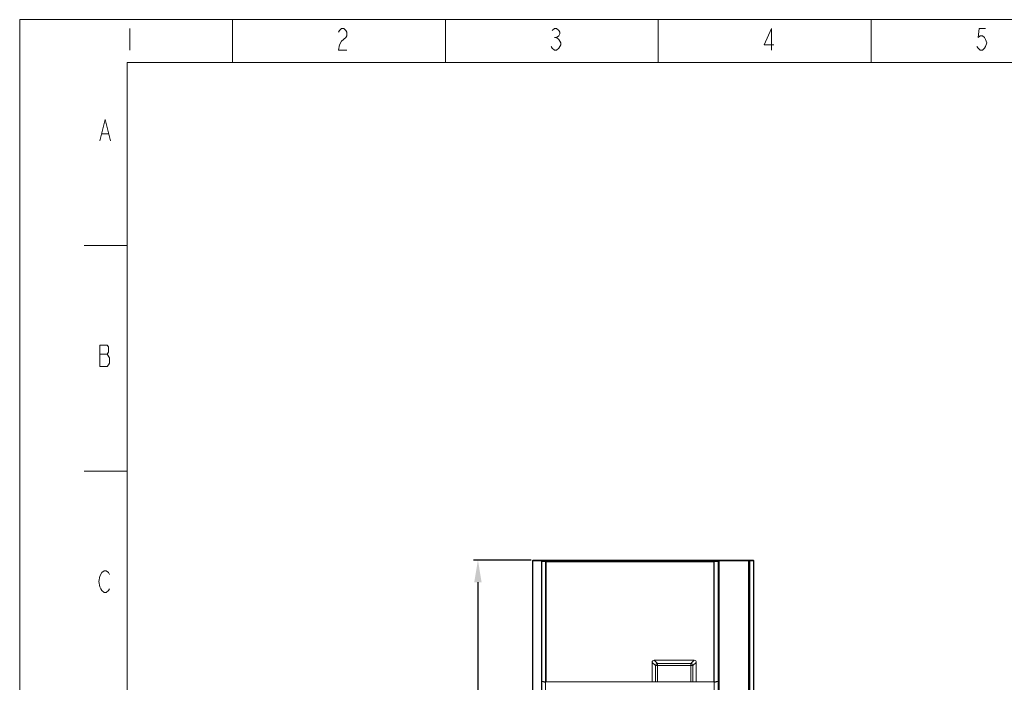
# Model space of a CAD drawing. Header units: millimetres. Extents: x 1111 to 2862, y 128 to 537.
# Tile 5 of 17: x 2284 to 2507, y 387 to 537. Entities that reach past the tile are written whole.
import ezdxf

# ---------------------------------------------------------------- set-up
doc = ezdxf.new("R2010")
doc.units = ezdxf.units.MM
doc.header["$LTSCALE"] = 10
doc.header["$PDMODE"] = 3
doc.header["$PDSIZE"] = 8
doc.layers.get('0').update_dxf_attribs({"linetype": 'CONTINUOUS', "lineweight": 15})
doc.layers.get('Defpoints').update_dxf_attribs({"linetype": 'CONTINUOUS'})
doc.layers.add('标注层', color=7, linetype='CONTINUOUS', lineweight=9)
doc.styles.add('dim', font='txt', dxfattribs={"width": 0.6})
doc.dimstyles.get("Standard").update_dxf_attribs({"dimtxt": 6, "dimasz": 5, "dimexe": 1, "dimexo": 0.5, "dimgap": 1, "dimtad": 1, "dimdec": 1, "dimdsep": 46, "dimtxsty": 'dim', "dimcen": 0, "dimadec": 0, "dimazin": 0, "dimtp": 0.01, "dimtm": 0.01, "dimtfac": 1, "dimtdec": 1, "dimtmove": 0, "dimatfit": 3, "dimfxl": 1, "dimtolj": 1, "dimarcsym": 0})

# ---------------------------------------------------------------- blocks, each defined once
blk = doc.blocks.new('A$C642B7837')
at = {"color": 2, "linetype": 'Continuous'}
for p, q in [((0, 0), (0, 420)), ((0, 420), (594, 420)), ((49.5, 410), (49.5, 420)), ((99, 410), (99, 420)), ((148.5, 410), (148.5, 420)), ((198, 410), (198, 420)), ((25.6, 417.92), (25.6, 412.92)), ((124.35, 415.84), (124.85, 415.84)), ((19.12, 393.46), (20.62, 393.46)), ((15, 367.5), (25, 367.5)), ((18.62, 342.21), (20.37, 342.21)), ((15, 315), (25, 315))]:
    blk.add_line(p, q, dxfattribs=at)
at = {"color": 7, "linetype": 'Continuous'}
for p, q in [((25, 10), (25, 410)), ((25, 410), (584, 410))]:
    blk.add_line(p, q, dxfattribs=at)
at = {"color": 2, "linetype": 'Continuous'}
for points in [[(74.1, 417.09), (74.35, 417.51), (74.85, 417.92), (75.35, 417.92), (75.85, 417.51), (76.1, 417.09), (76.1, 416.26), (75.85, 415.84)], [(123.85, 417.51), (124.35, 417.92), (124.85, 417.92), (125.35, 417.51), (125.6, 417.09), (125.6, 416.67), (125.35, 416.26), (124.85, 415.84), (125.35, 415.42), (125.6, 415.01), (125.85, 414.59), (125.85, 414.17)], [(174.85, 412.92), (174.85, 417.92), (173.1, 414.17), (175.35, 414.17)], [(224.6, 417.92), (223.1, 417.92), (222.85, 415.84), (223.35, 416.26), (223.85, 416.26), (224.35, 415.84), (224.6, 415.42), (224.85, 414.59), (224.6, 413.76), (224.35, 413.34), (223.85, 412.92), (223.35, 412.92), (222.85, 413.34), (222.6, 413.76)], [(75.85, 415.84), (74.85, 415.01), (74.35, 414.17), (74.1, 412.92), (76.1, 412.92)], [(125.85, 414.17), (125.35, 413.34), (124.85, 412.92), (124.35, 412.92), (123.85, 413.34), (123.6, 413.76)], [(18.62, 391.79), (19.87, 396.79), (21.12, 391.79)], [(18.62, 344.29), (18.62, 339.29), (20.37, 339.29), (20.62, 339.71), (20.87, 340.13), (20.87, 341.38)], [(20.87, 341.38), (20.37, 342.21), (20.62, 342.63), (20.62, 343.88), (20.37, 344.29), (18.62, 344.29)], [(18.62, 290.54), (19.12, 291.38), (19.62, 291.79), (20.12, 291.79), (20.62, 291.38), (20.87, 290.96)], [(20.87, 287.63), (20.62, 287.21), (20.12, 286.79), (19.62, 286.79), (19.12, 287.21), (18.87, 287.63), (18.62, 288.04), (18.37, 289.29), (18.62, 290.54)]]:
    blk.add_lwpolyline(points, dxfattribs=at)
blk = doc.blocks.new('*D7')
at = {"layer": 'Defpoints', "color": 0, "transparency": 16777216}
for p in [(2400.29, 414.35), (2387.73, 244.35), (2401.09, 244.35)]:
    blk.add_point(p, dxfattribs=at)
at = {"layer": '标注层', "color": 0, "lineweight": -2, "transparency": 16777216}
for p, q in [((2399.79, 414.35), (2386.73, 414.35)), ((2387.73, 409.35), (2387.73, 249.35)), ((2400.59, 244.35), (2386.73, 244.35))]:
    blk.add_line(p, q, dxfattribs=at)
at = {"layer": '标注层', "color": 0, "transparency": 16777216}
for points in [[(2386.89, 409.35), (2388.56, 409.35), (2387.73, 414.35)], [(2386.89, 249.35), (2388.56, 249.35), (2387.73, 244.35)]]:
    blk.add_solid(points, dxfattribs=at)
at = {"layer": '标注层', "color": 0, "transparency": 16777216, "insert": (2383.73, 329.35), "char_height": 6, "attachment_point": 5, "rotation": 90, "style": 'dim'}
blk.add_mtext('\\A1;170', dxfattribs=at)

msp = doc.modelspace()

# ---------------------------------------------------------------- linework, layer by layer
at = {"color": 7, "linetype": 'Continuous'}
for p, q in [((2400.09, 245.35), (2400.09, 414.15)), ((2402.07, 414.15), (2400.09, 414.15)), ((2400.11, 254.55), (2400.11, 414.15)), ((2402.26, 414.35), (2400.29, 414.35)), ((2402.09, 254.55), (2402.09, 414.15)), ((2402.09, 414), (2402.15, 414)), ((2402.15, 386.97), (2402.15, 414)), ((2403.03, 413.98), (2402.15, 414)), ((2402.29, 414.2), (2402.29, 414.35)), ((2402.29, 414.35), (2448.89, 414.35)), ((2403.18, 414.18), (2402.29, 414.2)), ((2403.03, 413.98), (2403.03, 386.82)), ((2403.03, 413.98), (2441.15, 413.98)), ((2403.18, 386.81), (2403.18, 414.18)), ((2441.01, 414.18), (2403.18, 414.18)), ((2404.01, 414.25), (2403.91, 414.35)), ((2403.97, 414.29), (2403.97, 414.35)), ((2404.01, 414.25), (2440.18, 414.25)), ((2440.09, 414.25), (2440.09, 414.35)), ((2440.18, 414.25), (2440.28, 414.35)), ((2441.89, 414.2), (2441.01, 414.18)), ((2441.01, 386.81), (2441.01, 414.18)), ((2442.03, 414), (2441.15, 413.98)), ((2441.15, 386.82), (2441.15, 413.98)), ((2441.89, 414.35), (2441.89, 414.2)), ((2441.99, 414.32), (2441.93, 414.35)), ((2442.03, 414), (2442.03, 386.97)), ((2442.03, 414), (2442.09, 414)), ((2442.09, 387), (2442.09, 414.35)), ((2442.09, 414.35), (2442.22, 414.23)), ((2442.22, 414.23), (2442.27, 414.18)), ((2442.27, 414.18), (2442.29, 414.15)), ((2442.29, 414.15), (2442.29, 308.83)), ((2450.09, 414.15), (2442.29, 414.15)), ((2448.89, 315.43), (2448.89, 414.35)), ((2449.89, 414.35), (2448.91, 414.35)), ((2449.09, 414.15), (2449.09, 315.43)), ((2449.15, 414.15), (2449.15, 254.55)), ((2450.03, 254.55), (2450.03, 414.15)), ((2450.09, 414.15), (2450.09, 254.55)), ((2427.57, 391.7), (2428.35, 390.98)), ((2436.62, 391.7), (2427.57, 391.7)), ((2435.83, 390.98), (2436.62, 391.7)), ((2427.09, 386.81), (2427.09, 391.23)), ((2427.09, 391.23), (2427.88, 390.51)), ((2427.88, 390.51), (2427.88, 386.81)), ((2427.88, 390.51), (2436.3, 390.51)), ((2428.35, 386.81), (2428.35, 390.98)), ((2435.83, 390.98), (2428.35, 390.98)), ((2435.83, 386.81), (2435.83, 390.98)), ((2436.3, 390.51), (2437.09, 391.23)), ((2436.3, 386.81), (2436.3, 390.51)), ((2437.09, 391.23), (2437.09, 386.81)), ((2402.1, 386.99), (2402.09, 387)), ((2402.15, 386.97), (2402.1, 386.99)), ((2403.03, 386.82), (2402.15, 386.97)), ((2402.15, 386.87), (2402.15, 254.55)), ((2403.03, 386.71), (2402.15, 386.87)), ((2403.03, 254.55), (2403.03, 386.71)), ((2403.18, 386.81), (2441.01, 386.81)), ((2442.03, 386.97), (2441.15, 386.82)), ((2442.03, 386.87), (2441.15, 386.71)), ((2441.15, 386.71), (2441.15, 254.55)), ((2442.07, 386.98), (2442.03, 386.97)), ((2442.03, 254.55), (2442.03, 386.87)), ((2442.09, 386.9), (2442.09, 254.55))]:
    msp.add_line(p, q, dxfattribs=at)
for centre, radius, start, end in [((2400.29, 414.15), 0.2, 90, 180), ((2441.89, 414.15), 0.199, 78.5894, 89.923), ((2448.89, 414.15), 0.2, 0, 90), ((2449.89, 414.15), 0.2, 0, 90)]:
    msp.add_arc(centre, radius, start, end, dxfattribs=at)
for centre, major_axis, ratio, start_param, end_param in [((2404.09, 414.15), (0, 0.2), 0.017455, -1.084339, 0), ((2402.29, 386.9), (0.2, 0), 0.176327, 3.141593, 3.926991), ((2441.89, 386.9), (0.2, 0), 0.176327, -0.785398, 0), ((2442.29, 387), (0.2, 0), 0.176327, 3.141593, 4.712389), ((2442.29, 386.93), (0.2, 0), 0.176327, 7.853982, 9.424778)]:
    msp.add_ellipse(centre, major_axis=major_axis, ratio=ratio, start_param=start_param, end_param=end_param, dxfattribs=at)
for points, knots in [([(2400.11, 414.15), (2400.11, 414.2), (2400.15, 414.3), (2400.25, 414.35), (2400.3, 414.35)], [0, 0, 0, 0, 0.513108, 1, 1, 1, 1]), ([(2402.29, 414.2), (2402.24, 414.2), (2402.14, 414.16), (2402.09, 414.05), (2402.09, 414)], [0, 0, 0, 0, 0.500027, 1, 1, 1, 1]), ([(2402.12, 414.25), (2402.14, 414.28), (2402.19, 414.33), (2402.26, 414.35), (2402.29, 414.35)], [0, 0, 0, 0, 0.499984, 1, 1, 1, 1]), ([(2402.15, 414), (2402.15, 414.02), (2402.16, 414.08), (2402.19, 414.14), (2402.22, 414.17)], [0, 0, 0, 0, 0.272134, 1, 1, 1, 1]), ([(2403.18, 414.18), (2403.14, 414.18), (2403.05, 414.12), (2403.04, 414.03), (2403.03, 413.98)], [0, 0, 0, 0, 0.441155, 1, 1, 1, 1]), ([(2441.15, 413.98), (2441.15, 414.01), (2441.14, 414.06), (2441.11, 414.14), (2441.05, 414.18), (2441.01, 414.18)], [0, 0, 0, 0, 0.28993, 0.561457, 1, 1, 1, 1]), ([(2442.09, 414), (2442.09, 414.05), (2442.05, 414.16), (2441.94, 414.2), (2441.89, 414.2)], [0, 0, 0, 0, 0.500042, 1, 1, 1, 1]), ([(2441.89, 414.2), (2441.92, 414.2), (2441.97, 414.17), (2442, 414.13), (2442.02, 414.1)], [0, 0, 0, 0, 0.457352, 1, 1, 1, 1]), ([(2449.01, 414.35), (2449.04, 414.35), (2449.09, 414.33), (2449.12, 414.28), (2449.13, 414.25)], [0, 0, 0, 0, 0.457524, 1, 1, 1, 1]), ([(2450.03, 414.15), (2450.03, 414.17), (2450.03, 414.23), (2450, 414.29), (2449.96, 414.32)], [0, 0, 0, 0, 0.27246, 1, 1, 1, 1]), ([(2427.09, 391.23), (2427.09, 391.36), (2427.19, 391.61), (2427.45, 391.7), (2427.57, 391.7)], [0, 0, 0, 0, 0.499785, 1, 1, 1, 1]), ([(2436.62, 391.7), (2436.74, 391.7), (2437, 391.61), (2437.09, 391.36), (2437.09, 391.23)], [0, 0, 0, 0, 0.500215, 1, 1, 1, 1]), ([(2428.35, 390.98), (2428.24, 390.97), (2428.01, 390.86), (2427.89, 390.63), (2427.88, 390.51)], [0, 0, 0, 0, 0.498539, 1, 1, 1, 1]), ([(2436.3, 390.51), (2436.29, 390.63), (2436.18, 390.86), (2435.95, 390.97), (2435.83, 390.98)], [0, 0, 0, 0, 0.501463, 1, 1, 1, 1]), ([(2403.18, 386.81), (2403.16, 386.81), (2403.12, 386.81), (2403.07, 386.81), (2403.03, 386.82)], [0, 0, 0, 0, 0.275679, 1, 1, 1, 1]), ([(2441.15, 386.82), (2441.14, 386.81), (2441.1, 386.81), (2441.05, 386.81), (2441.01, 386.81)], [0, 0, 0, 0, 0.214973, 1, 1, 1, 1]), ([(2442.09, 387), (2442.09, 387), (2442.09, 386.98), (2442.08, 386.98), (2442.07, 386.98)], [0, 0, 0, 0, 0.147624, 1, 1, 1, 1])]:
    msp.add_open_spline(points, degree=3, knots=knots, dxfattribs=at)
for points in [[(2402.09, 414.15), (2402.09, 414.19), (2402.1, 414.22), (2402.12, 414.25)], [(2402.22, 414.17), (2402.24, 414.19), (2402.27, 414.2), (2402.29, 414.2)], [(2442.07, 414.25), (2442.05, 414.28), (2442.02, 414.31), (2441.99, 414.32)], [(2442.02, 414.1), (2442.03, 414.07), (2442.03, 414.03), (2442.03, 414)], [(2442.09, 414.15), (2442.09, 414.19), (2442.08, 414.22), (2442.07, 414.25)], [(2449.13, 414.25), (2449.15, 414.22), (2449.15, 414.18), (2449.15, 414.15)], [(2449.96, 414.32), (2449.94, 414.34), (2449.92, 414.35), (2449.89, 414.35)]]:
    msp.add_open_spline(points, degree=3, dxfattribs=at)

# ---------------------------------------------------------------- block references
at = {"color": 3, "xscale": 0.9720000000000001, "yscale": 0.9720000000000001, "zscale": 0.9720000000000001}
msp.add_blockref('A$C642B7837', (2284.16, 128.29), dxfattribs=at)

# ---------------------------------------------------------------- dimensions: what is measured, and where the dimension line sits
at = {"layer": '标注层', "color": 3}
dim = msp.add_linear_dim(base=(2387.73, 244.35), p1=(2400.29, 414.35), p2=(2401.09, 244.35), angle=90, dimstyle='Standard', dxfattribs=at)
dim.commit()
dim.dimension.update_dxf_attribs({"geometry": '*D7', "text_midpoint": (2383.73, 329.35)})

doc.saveas('drawing.dxf')
